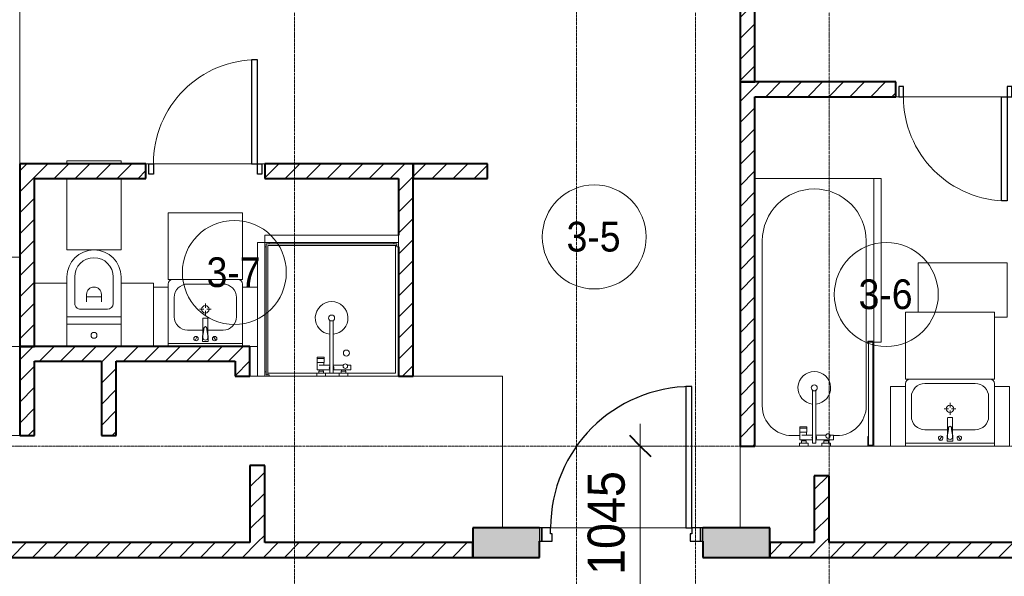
# Model space of a CAD drawing. Header units: millimetres. Extents: x 110168 to 197584, y 7718 to 235556.
# Tile 21 of 42: x 120500 to 127130, y 25423 to 29169. Entities that reach past the tile are written whole.
import ezdxf

# ---------------------------------------------------------------- set-up
doc = ezdxf.new("R2010")
doc.units = ezdxf.units.MM
doc.linetypes.add('ADSK_Линия сетки', pattern=[25, 20, -2.5, 0, -2.5])
doc.linetypes.add('Линия сетки', pattern=[25, 20, -2.5, 0, -2.5])
for name, color, linetype, lineweight in [('Двери', 7, 'Continuous', 18), ('Каркас_Импост', 7, 'Continuous', 30), ('Марки помещений', 7, 'Continuous', 20), ('Мебель', 7, 'Continuous', 18), ('Монтажный зазор', 7, 'Continuous', 30), ('Оси', 7, 'Continuous', 9), ('Панель', 7, 'Continuous', 30), ('Перекрытия', 7, 'Continuous', 18), ('Размеры', 7, 'Continuous', 9), ('Размеры-100', 7, 'Continuous', 9), ('Сантехнические приборы', 7, 'Continuous', 18), ('Стены', 7, 'Continuous', 18), ('Стены разрез', 7, 'Continuous', 40)]:
    doc.layers.add(name, color=color, linetype=linetype, lineweight=lineweight)
doc.styles.add('Arial', font='arial.ttf', dxfattribs={"width": 0.9, "height": 250})
doc.styles.add('Arial_3', font='arial.ttf', dxfattribs={"width": 0.9, "height": 200})
doc.dimstyles.new('Основной_2_5_мм', dxfattribs={"dimscale": 304.8, "dimtxt": 255.06485, "dimasz": 0.463911, "dimexe": 0.492126, "dimexo": 0.492126, "dimgap": 0.098425, "dimtad": 1, "dimdec": 0, "dimdsep": 46, "dimtxsty": 'Arial', "dimblk1": 'OBLIQUE', "dimblk2": 'OBLIQUE', "dimsah": 1, "dimcen": 0.09, "dimdle": 0.492126, "dimazin": 2, "dimtfac": 1, "dimtdec": 4, "dimtix": 1, "dimtmove": 0, "dimatfit": 3, "dimfxl": 1, "dimtvp": 1, "dimtolj": 1, "dimtzin": 0, "dimlwd": 20, "dimlwe": 20, "dimarcsym": 2})
pattern_1 = [(45, (0, 0), (-70.71068, 70.71068), [])]

# ---------------------------------------------------------------- blocks, each defined once
blk = doc.blocks.new('MR_Душевой поддон - Санузел с душем_900х900-V11-МКСС_К4_L26_87_900_')
at = {"layer": 'Сантехнические приборы', "color": 253, "true_color": 0xaaaaaa}
for p, q in [((-100, 870), (-90, 870)), ((-90, 870), (-90, 890)), ((-90, 890), (-70, 890)), ((790, 890), (-90, 890)), ((-90, 890), (-90, 10)), ((-80, 10), (-80, 880)), ((-80, 880), (790, 880)), ((-70, 890), (-70, 900)), ((770, 900), (770, 890)), ((770, 890), (790, 890)), ((780, 880), (780, 20)), ((790, 890), (790, 870)), ((790, 880), (790, 890)), ((790, 870), (800, 870)), ((800, 870), (800, 900)), ((338.7, 20), (338.7, 375.1)), ((361.3, 375.1), (361.3, 20)), ((251.9, 129.1), (298.9, 129.1)), ((251.9, 120), (251.9, 129.1)), ((251.9, 120), (298.9, 120)), ((251.9, 92.5), (251.9, 120)), ((298.9, 120), (251.9, 120)), ((298.9, 92.5), (251.9, 92.5)), ((253.8, 92.5), (296.6, 92.5)), ((253.8, 42), (253.8, 92.5)), ((266.7, 73.7), (338.7, 73.7)), ((296.6, 92.5), (296.6, 73.7)), ((298.9, 129.1), (298.9, 120)), ((298.9, 120), (298.9, 92.5)), ((361.3, 73.7), (428.7, 73.7)), ((455.7, 73.7), (479.1, 73.7)), ((479.1, 73.7), (479.1, 42)), ((-90, 30), (-100, 30)), ((-90, 10), (-90, 30)), ((-70, 10), (-90, 10)), ((-90, 10), (-80, 10)), ((250.2, 20), (-80, 20)), ((-70, 0), (-70, 10)), ((250.2, 0), (-70, 0)), ((250.2, 20), (310, 20)), ((250.2, 0), (250.2, 20)), ((266.7, 42), (253.8, 42)), ((264, 34), (296, 34)), ((264, 20), (264, 34)), ((296, 20), (264, 20)), ((338.7, 42), (266.7, 42)), ((266.7, 42), (293.6, 42)), ((266.7, 34), (266.7, 42)), ((293.6, 34), (266.7, 34)), ((293.6, 42), (293.6, 34)), ((296, 34), (296, 20)), ((338.7, 20), (310, 20)), ((310, 20), (310, 0)), ((400, 0), (310, 0)), ((361.3, 20), (338.7, 20)), ((479.1, 42), (361.3, 42)), ((400, 20), (361.3, 20)), ((400, 0), (400, 20)), ((400, 20), (459.8, 20)), ((414, 20), (414, 34)), ((414, 34), (446, 34)), ((446, 20), (414, 20)), ((416.4, 34), (416.4, 42)), ((416.4, 42), (443.3, 42)), ((443.3, 34), (416.4, 34)), ((443.3, 42), (443.3, 34)), ((446, 34), (446, 20)), ((780, 20), (459.8, 20)), ((459.8, 20), (459.8, 0)), ((800, 0), (459.8, 0)), ((-100, 0), (-70, 0)), ((310, 0), (250.2, 0)), ((459.8, 0), (400, 0))]:
    blk.add_line(p, q, dxfattribs=at)
for centre, radius, start, end in [((350, 391.5), 110, 275.91598, 264.08402), ((350, 391.5), 20, 0, 180), ((350, 391.5), 20, 180, 0), ((350, 391.5), 20, 235.4667, 304.5333), ((450, 155.2), 20.9, 360, 180), ((450, 155.2), 20.9, 180, 360), ((350, 56.1), 15.5, 137.00933, 222.99067), ((350, 56.1), 15.5, 317.00933, 42.99067), ((442.2, 67.2), 15, 0, 180), ((442.2, 67.2), 15, 154.04828, 25.95172), ((442.2, 67.2), 15, 180, 0)]:
    blk.add_arc(centre, radius, start, end, dxfattribs=at)
blk = doc.blocks.new('MR_Зона обслуживания - MR_Зона обслуживания-2638751-МКСС_К4_L26_87_900_')
at = {"layer": 'Мебель', "lineweight": 9}
for p, q in [((450, 50), (-450, 50)), ((-450, 50), (-450, 0)), ((-450, 0), (450, 0)), ((450, 0), (450, 50))]:
    blk.add_line(p, q, dxfattribs=at)
blk = doc.blocks.new('MR_Унитаз напольный - Санузел с ванной-V12-МКСС_К4_L26_87_900_')
at = {"layer": 'Сантехнические приборы', "color": 253, "true_color": 0xaaaaaa}
for p, q in [((-182.5, 200), (-182.5, 50)), ((182.5, 50), (182.5, 200)), ((-182.5, 50), (182.5, 50)), ((182.5, 50), (-182.5, 50)), ((-182.5, 50), (-182.5, 0)), ((-182.5, 0), (182.5, 0)), ((182.5, 0), (182.5, 50)), ((182.5, 0), (-182.5, 0)), ((-182.5, 0), (-182.5, -267.5)), ((-90, -50), (90, -50)), ((182.5, -267.5), (182.5, 0)), ((-130, -267.5), (-130, -90)), ((-50, -150), (-50, -100)), ((50, -100), (50, -150)), ((130, -90), (130, -267.5)), ((-50, -135), (50, -135))]:
    blk.add_line(p, q, dxfattribs=at)
for centre, radius, start, end in [((0, 125), 20, 0, 180), ((0, 125), 20, 180, 0), ((-90, -90), 40, 90, 180), ((90, -90), 40, 360, 90), ((0, -150), 50, 180, 0), ((0, -267.5), 182.5, 180, 360), ((0, -267.5), 130, 180, 0)]:
    blk.add_arc(centre, radius, start, end, dxfattribs=at)
blk = doc.blocks.new('MR_Зона обслуживания - MR_Зона обслуживания-V13-МКСС_К4_L26_87_900_')
at = {"layer": 'Мебель', "lineweight": 9}
for p, q in [((182.5, 0), (-182.5, 0)), ((-182.5, 0), (-182.5, -480)), ((182.5, -480), (182.5, 0)), ((-182.5, -580), (-182.5, -600)), ((182.5, -600), (182.5, -580)), ((-182.5, -600), (182.5, -600))]:
    blk.add_line(p, q, dxfattribs=at)
blk = doc.blocks.new('MR_Зона обслуживания - MR_Зона обслуживания-V14-МКСС_К4_L26_87_900_')
at = {"layer": 'Мебель', "lineweight": 9}
blk.add_line((-108.75, -425), (108.75, -425), dxfattribs=at)
blk = doc.blocks.new('MR_Зона обслуживания - MR_Зона обслуживания-V15-МКСС_К4_L26_87_900_')
at = {"layer": 'Мебель', "lineweight": 9}
for p, q in [((-108.75, -400), (-108.75, -425)), ((-108.75, -425), (108.75, -425))]:
    blk.add_line(p, q, dxfattribs=at)
blk = doc.blocks.new('MR_Тумба-Умывальник с зеркалом - Тумба-умывальник_500-V16-МКСС_К4_L26_87_900_')
at = {"layer": 'Сантехнические приборы', "color": 253, "true_color": 0xaaaaaa}
for p, q in [((-250, 400), (-250, 420)), ((-120, 420), (120, 420)), ((250, 420), (250, 400)), ((-210, 200), (-210, 330)), ((0, 290), (0, 260)), ((210, 330), (210, 200)), ((-10, 250), (-40, 250)), ((0, 210), (0, 240)), ((40, 250), (10, 250)), ((-17, 73.1), (-17, 187.9)), ((-14, 190.9), (14, 190.9)), ((17, 187.9), (17, 73.1)), ((-17, 110), (-120, 110)), ((-69.7, 39.8), (-55.6, 66.3)), ((-20, 73.1), (-17, 73.1)), ((-20, 33.1), (-20, 73.1)), ((-17, 60), (-17, 73.1)), ((120, 110), (17, 110)), ((17, 73.1), (17, 60)), ((17, 73.1), (20, 73.1)), ((20, 73.1), (20, 33.1)), ((69.7, 39.8), (55.6, 66.3)), ((-250, 20), (250, 20)), ((20, 33.1), (-20, 33.1))]:
    blk.add_line(p, q, dxfattribs=at)
for centre, radius, start, end in [((-220, 420), 30, 90, 180), ((-120, 330), 90, 90, 180), ((120, 330), 90, 0, 90), ((220, 420), 30, 0, 90), ((0, 250), 25, 360, 180), ((-120, 200), 90, 180, 270), ((0, 250), 25, 180, 360), ((120, 200), 90, 270, 0), ((-14, 187.9), 3, 90, 180), ((-14, 187.9), 3, 105, 165), ((0, 124.1), 9.19, 0, 180), ((14, 187.9), 3, 0, 90), ((14, 187.9), 3, 15, 75), ((-62.7, 53.1), 15, 0, 180), ((-217.6, 129.9), 208.5, 344.18231, 358.4054), ((217.6, 129.9), 208.5, 181.5946, 195.81769), ((62.7, 53.1), 15, 0, 180), ((-62.7, 53.1), 15, 180, 0), ((0, 60), 17, 180, 0), ((62.7, 53.1), 15, 180, 0)]:
    blk.add_arc(centre, radius, start, end, dxfattribs=at)
blk = doc.blocks.new('MR_Зона обслуживания - MR_Зона обслуживания-2638754-МКСС_К4_L26_87_900_')
at = {"layer": 'Мебель', "lineweight": 9}
for p, q in [((250, 450), (-250, 450)), ((-250, 450), (-250, 0)), ((250, 0), (250, 450)), ((-250, 0), (250, 0))]:
    blk.add_line(p, q, dxfattribs=at)
blk = doc.blocks.new('MR_Зона обслуживания - MR_Зона обслуживания-V17-МКСС_К4_L26_87_900_')
at = {"layer": 'Мебель', "lineweight": 9}
for p, q in [((50, 400), (-50, 400)), ((-50, 400), (-50, 0)), ((0, 0), (50, 0))]:
    blk.add_line(p, q, dxfattribs=at)
blk = doc.blocks.new('MR_Зона обслуживания - MR_Зона обслуживания-V2-МКСС_К4_L26_87_900_')
at = {"layer": 'Мебель', "lineweight": 9}
for p, q in [((50, 400), (-50, 400)), ((-50, 400), (-50, 0)), ((50, 0), (50, 400))]:
    blk.add_line(p, q, dxfattribs=at)
blk = doc.blocks.new('MR_Мойка - Кухонная мойка-V18-МКСС_К4_L26_87_900_')
at = {"layer": 'Сантехнические приборы', "color": 253, "true_color": 0xaaaaaa}
for p, q in [((-300, -50), (-300, 550)), ((-300, 550), (300, 550)), ((-300, -50), (-300, 550)), ((-30, 490), (210, 490)), ((-60, 100), (-60, 460)), ((240, 460), (240, 100)), ((-240, 100), (-240, 360)), ((-210, 390), (-104, 390)), ((-74, 360), (-74, 100)), ((-104, 70), (-210, 70)), ((-69.8, 48.2), (11.4, 129.4)), ((35.5, 105.4), (-45.7, 24.2)), ((210, 70), (0.1, 70)), ((15.7, 129.4), (35.5, 109.6)), ((-136.7, 6.7), (-122.6, 33.3)), ((-79, 39), (-69.8, 48.2)), ((-45.7, 24.2), (-55, 14.9)), ((2.7, 6.7), (-11.4, 33.3)), ((300, -50), (-300, -50))]:
    blk.add_line(p, q, dxfattribs=at)
for centre, radius, start, end in [((-30, 460), 30, 90, 180), ((210, 460), 30, 0, 90), ((-210, 360), 30, 90, 180), ((-104, 360), 30, 0, 90), ((-157, 130), 20, 0, 180), ((10, 170), 20, 0, 180), ((10, 170), 20, 180, 0), ((-210, 100), 30, 180, 270), ((-157, 130), 20, 180, 0), ((-104, 100), 30, 270, 0), ((-171.5, 230.2), 208.5, 299.18231, 313.4054), ((-30, 100), 30, 180, 241.44894), ((-21.7, 72.3), 9.19, 315, 135), ((13.5, 127.3), 3, 45, 135), ((13.5, 127.3), 3, 45, 135), ((33.3, 107.5), 3, 315, 45), ((33.3, 107.5), 3, 315, 45), ((210, 100), 30, 270, 0), ((-129.7, 20), 15, 0, 180), ((-129.7, 20), 15, 180, 0), ((-67, 26.9), 17, 135, 315), ((136.3, -77.5), 208.5, 136.5946, 150.81769), ((-4.3, 20), 15, 0, 180), ((-4.3, 20), 15, 180, 0)]:
    blk.add_arc(centre, radius, start, end, dxfattribs=at)
blk = doc.blocks.new('MR_Зона обслуживания - MR_Зона обслуживания-V19-МКСС_К4_L26_87_900_')
at = {"layer": 'Мебель', "lineweight": 9}
for p, q in [((300, 600), (-300, 600)), ((-300, 600), (-300, 0)), ((-300, 0), (300, 0))]:
    blk.add_line(p, q, dxfattribs=at)
blk = doc.blocks.new('A_DOR_Door - Вн_3_Одинарная_800x2100-3073095-МКСС_К4_L26_87_900_')
at = {"layer": 'Двери', "color": 253, "lineweight": 30, "true_color": 0xaaaaaa}
for p, q in [((-380, 20), (-350, 20)), ((-380, -50), (-380, 20)), ((-350, 20), (-350, -50)), ((350, -50), (350, 20)), ((350, 20), (380, 20)), ((380, 20), (380, -50)), ((-350, -50), (-380, -50)), ((-350, -50), (-350, -750)), ((-310, -50), (-350, -50)), ((-350, -50), (-350, -750)), ((-310, -750), (-310, -50)), ((380, -50), (350, -50)), ((-350, -750), (-310, -750))]:
    blk.add_line(p, q, dxfattribs=at)
at = {"layer": 'Двери', "color": 254, "lineweight": 9, "true_color": 0xd4d4d4}
blk.add_arc((-350, -50), 700, 270, 0, dxfattribs=at)
blk = doc.blocks.new('MR_Ванна - Санузел с ванной_1800x800-V21-МКСС_К4_L26_87_900_')
at = {"layer": 'Сантехнические приборы', "color": 253, "true_color": 0xaaaaaa}
for p, q in [((-900, 0), (-900, 800)), ((210, 800.1), (195, 800.1)), ((195, 800.1), (195, 760)), ((210, 795.1), (210, 800.1)), ((210, 800), (885, 800)), ((900, 800), (885, 800)), ((885, 800), (885, 795.1)), ((900, 760), (900, 800)), ((630, 750), (-480, 750)), ((195, 760), (210, 760)), ((200, 765), (200, 795.1)), ((200, 795.1), (210, 795.1)), ((200, 795.1), (200, 765)), ((895, 795.1), (200, 795.1)), ((210, 765), (200, 765)), ((200, 765), (895, 765)), ((210, 760), (210, 765)), ((895, 765), (835, 765)), ((835, 765), (835, 760)), ((835, 760), (900, 760)), ((885, 795.1), (895, 795.1)), ((895, 795.1), (895, 765)), ((895, 765), (895, 795.1)), ((900, 760), (900, 509.8)), ((830, 529.1), (830, 550)), ((826.3, 529.1), (858, 529.1)), ((826.3, 505.7), (826.3, 529.1)), ((826.3, 411.3), (826.3, 478.7)), ((858, 529.1), (858, 411.3)), ((858, 493.3), (866, 493.3)), ((858, 466.4), (858, 493.3)), ((866, 466.4), (858, 466.4)), ((866, 496), (880, 496)), ((866, 464), (866, 496)), ((866, 493.3), (866, 466.4)), ((880, 509.8), (900, 509.8)), ((880, 450), (880, 509.8)), ((880, 496), (880, 464)), ((900, 509.8), (900, 450)), ((524.9, 411.3), (880, 411.3)), ((880, 464), (866, 464)), ((900, 450), (880, 450)), ((880, 411.3), (880, 388.7)), ((900, 450), (900, 360)), ((880, 388.7), (524.9, 388.7)), ((770.9, 301.9), (770.9, 348.9)), ((770.9, 348.9), (780, 348.9)), ((780, 301.9), (780, 348.9)), ((780, 348.9), (807.5, 348.9)), ((780, 348.9), (780, 301.9)), ((807.5, 348.9), (807.5, 301.9)), ((807.5, 303.8), (807.5, 346.6)), ((807.5, 346.6), (826.3, 346.6)), ((826.3, 316.7), (826.3, 388.7)), ((858, 388.7), (858, 316.7)), ((858, 316.7), (858, 343.6)), ((858, 343.6), (866, 343.6)), ((866, 314), (866, 346)), ((866, 346), (880, 346)), ((866, 343.6), (866, 316.7)), ((880, 300.2), (880, 360)), ((880, 360), (900, 360)), ((880, 346), (880, 314)), ((900, 360), (900, 300.2)), ((780, 301.9), (770.9, 301.9)), ((807.5, 301.9), (780, 301.9)), ((858, 303.8), (807.5, 303.8)), ((830, 250), (830, 303.8)), ((858, 316.7), (858, 303.8)), ((866, 316.7), (858, 316.7)), ((880, 314), (866, 314)), ((900, 300.2), (880, 300.2)), ((900, 300.2), (900, 0)), ((-480, 50), (630, 50))]:
    blk.add_line(p, q, dxfattribs=at)
for centre, radius, start, end in [((-480, 400), 350, 90, 270), ((630, 550), 200, 360, 90), ((508.5, 400), 110, 5.91598, 354.08402), ((832.8, 492.2), 15, 90, 270), ((832.8, 492.2), 15, 244.04828, 115.95172), ((832.8, 492.2), 15, 270, 90), ((508.5, 400), 20, 90, 270), ((508.5, 400), 20, 270, 90), ((508.5, 400), 20, 325.4667, 34.5333), ((843.9, 400), 15.5, 47.00933, 132.99067), ((843.9, 400), 15.5, 227.00933, 312.99067), ((630, 250), 200, 270, 360)]:
    blk.add_arc(centre, radius, start, end, dxfattribs=at)
blk = doc.blocks.new('MR_Зона обслуживания - MR_Зона обслуживания-V22-МКСС_К4_L26_87_900_')
at = {"layer": 'Мебель', "lineweight": 9}
for p, q in [((550, 50), (-550, 50)), ((-550, 50), (-550, 0)), ((-550, 0), (545.1, 0)), ((550, 0.1), (550, 50))]:
    blk.add_line(p, q, dxfattribs=at)
blk = doc.blocks.new('MR_Зона обслуживания - MR_Зона обслуживания-V23-МКСС_К4_L26_87_900_')
at = {"layer": 'Мебель', "lineweight": 9}
for p, q in [((182.5, 0), (-182.5, 0)), ((-182.5, 0), (-182.5, -600)), ((182.5, -86), (182.5, 0)), ((-182.5, -600), (150, -600))]:
    blk.add_line(p, q, dxfattribs=at)
blk = doc.blocks.new('MR_Тумба-Умывальник с зеркалом - Тумба-умывальник_600-V25-МКСС_К4_L26_87_900_')
at = {"layer": 'Сантехнические приборы', "color": 253, "true_color": 0xaaaaaa}
for p, q in [((300, 0), (-300, 0)), ((-300, -20), (300, -20)), ((-69.7, -39.8), (-55.6, -66.3)), ((20, -33.1), (-20, -33.1)), ((-20, -33.1), (-20, -73.1)), ((-17, -60), (-17, -73.1)), ((17, -73.1), (17, -60)), ((20, -73.1), (20, -33.1)), ((69.7, -39.8), (55.6, -66.3)), ((-17, -110), (-170, -110)), ((-20, -73.1), (-17, -73.1)), ((-17, -73.1), (-17, -187.9)), ((17, -187.9), (17, -73.1)), ((17, -73.1), (20, -73.1)), ((170, -110), (17, -110)), ((-14, -190.9), (14, -190.9)), ((-260, -200), (-260, -330)), ((-10, -250), (-40, -250)), ((0, -210), (0, -240)), ((0, -290), (0, -260)), ((40, -250), (10, -250)), ((260, -330), (260, -200)), ((-300, -400), (-300, -420)), ((-170, -420), (170, -420)), ((300, -420), (300, -400))]:
    blk.add_line(p, q, dxfattribs=at)
for centre, radius, start, end in [((-62.7, -53.1), 15, 360, 180), ((-62.7, -53.1), 15, 180, 360), ((0, -60), 17, 360, 180), ((62.7, -53.1), 15, 360, 180), ((62.7, -53.1), 15, 180, 360), ((-170, -200), 90, 90, 180), ((-217.6, -129.9), 208.5, 1.5946, 15.81769), ((0, -124.1), 9.19, 180, 360), ((217.6, -129.9), 208.5, 164.18231, 178.4054), ((170, -200), 90, 360, 90), ((-14, -187.9), 3, 180, 270), ((-14, -187.9), 3, 195, 255), ((14, -187.9), 3, 270, 0), ((14, -187.9), 3, 285, 345), ((0, -250), 25, 0, 180), ((0, -250), 25, 180, 0), ((-170, -330), 90, 180, 270), ((170, -330), 90, 270, 360), ((-270, -420), 30, 180, 270), ((270, -420), 30, 270, 360)]:
    blk.add_arc(centre, radius, start, end, dxfattribs=at)
blk = doc.blocks.new('MR_Зона обслуживания - MR_Зона обслуживания-2638731-МКСС_К4_L26_87_900_')
at = {"layer": 'Мебель', "lineweight": 9}
for p, q in [((300, 0), (-300, 0)), ((-300, 0), (-300, -450)), ((300, -450), (300, 0)), ((-300, -450), (300, -450))]:
    blk.add_line(p, q, dxfattribs=at)
blk = doc.blocks.new('MR_Зона обслуживания - MR_Зона обслуживания-V26-МКСС_К4_L26_87_900_')
at = {"layer": 'Мебель', "lineweight": 9}
for p, q in [((50, 0), (-50, 0)), ((-50, 0), (-50, -400)), ((50, -400), (50, 0)), ((-50, -400), (50, -400))]:
    blk.add_line(p, q, dxfattribs=at)
blk = doc.blocks.new('A_DOR_Door - Вн_3_Одинарная_800x2100-3073165-МКСС_К4_L26_87_900_')
at = {"layer": 'Двери', "color": 253, "lineweight": 30, "true_color": 0xaaaaaa}
for p, q in [((-350, 50), (-350, 750)), ((-350, 750), (-310, 750)), ((-350, 50), (-350, 750)), ((-310, 750), (-310, 50)), ((-380, 50), (-380, -20)), ((-350, 50), (-380, 50)), ((-310, 50), (-350, 50)), ((-350, -20), (-350, 50)), ((380, 50), (350, 50)), ((350, 50), (350, -20)), ((380, -20), (380, 50)), ((-380, -20), (-350, -20)), ((350, -20), (380, -20))]:
    blk.add_line(p, q, dxfattribs=at)
at = {"layer": 'Двери', "color": 254, "lineweight": 9, "true_color": 0xd4d4d4}
blk.add_arc((-350, 50), 700, 360, 90, dxfattribs=at)
blk = doc.blocks.new('101_Дверь_Однопольная - _НЧ_Мет_900х2100_Квартира_Л-3834804-МКСС_К4_L26_87_900_')
at = {"layer": 'Каркас_Импост', "color": 253, "true_color": 0xaaaaaa}
for p, q in [((-475, 100), (-535, 100)), ((-535, 100), (-535, 10)), ((-475, 60), (-475, 100)), ((535, 100), (475, 100)), ((475, 100), (475, 60)), ((535, 10), (535, 100)), ((-535, 10), (-465, 10)), ((-465, 60), (-475, 60)), ((-465, 10), (-465, 60)), ((475, 60), (465, 60)), ((465, 60), (465, 10)), ((465, 10), (535, 10))]:
    blk.add_line(p, q, dxfattribs=at)
at = {"layer": 'Монтажный зазор', "color": 253, "true_color": 0xaaaaaa}
for p, q in [((-535, 100), (-550, 100)), ((-550, 100), (-550, 10)), ((-535, 10), (-535, 100)), ((550, 100), (535, 100)), ((535, 100), (535, 10)), ((550, 10), (550, 100)), ((-550, 10), (-535, 10)), ((535, 10), (550, 10))]:
    blk.add_line(p, q, dxfattribs=at)
at = {"layer": 'Панель', "color": 253, "true_color": 0xaaaaaa}
for p, q in [((475, 1050), (435, 1050)), ((435, 1050), (435, 100)), ((475, 100), (475, 1050)), ((435, 100), (475, 100))]:
    blk.add_line(p, q, dxfattribs=at)
blk.add_arc((475, 100), 950, 90, 180, dxfattribs=at)
blk = doc.blocks.new('135_SLK_K4_AR_rvt-1-МКСС_К4_L26_87_900_')
at = {"layer": 'Стены разрез', "lineweight": 9, "true_color": 0xaaaaaa}
h = blk.add_hatch(dxfattribs=at)
h.set_pattern_fill('FP_1', color=253, style=0, pattern_type=2)
h.set_pattern_definition(pattern_1)
h.paths.add_polyline_path([(125450, 28750), (125450, 29350), (125350, 29350), (125350, 28750), (125377.1, 28750)])
h = blk.add_hatch(dxfattribs=at)
h.set_pattern_fill('FP_1', color=253, style=0, pattern_type=2)
h.set_pattern_definition(pattern_1)
h.paths.add_polyline_path([(125377.1, 26300), (125450, 26300), (125450, 28750), (125350, 28750), (125350, 26300)])
h = blk.add_hatch(dxfattribs=at)
h.set_pattern_fill('FP_1', color=253, style=0, pattern_type=2)
h.set_pattern_definition(pattern_1)
h.paths.add_polyline_path([(127300, 28650), (127300, 28750), (127200, 28750), (127200, 28650)])
h.paths.add_polyline_path([(126400, 28650), (126400, 28750), (125450, 28750), (125450, 28650), (126116.7, 28650)])
h = blk.add_hatch(dxfattribs=at)
h.set_pattern_fill('FP_1', color=253, style=0, pattern_type=2)
h.set_pattern_definition(pattern_1)
h.paths.add_polyline_path([(123050, 28100), (123150, 28100), (123150, 28200), (122150, 28200), (122150, 28100), (122418.7, 28100)])
h.paths.add_polyline_path([(121350, 28100), (121350, 28200), (120500, 28200), (120500, 28100), (120939.5, 28100)])
h = blk.add_hatch(dxfattribs=at)
h.set_pattern_fill('FP_1', color=253, style=0, pattern_type=2)
h.set_pattern_definition(pattern_1)
h.paths.add_polyline_path([(123650, 28100), (123650, 28200), (123150, 28200), (123150, 28100)])
h = blk.add_hatch(dxfattribs=at)
h.set_pattern_fill('FP_1', color=253, style=0, pattern_type=2)
h.set_pattern_definition(pattern_1)
h.paths.add_polyline_path([(120600, 26970), (120600, 28100), (120500, 28100), (120500, 26970), (120569.7, 26970)])
h = blk.add_hatch(dxfattribs=at)
h.set_pattern_fill('FP_1', color=253, style=0, pattern_type=2)
h.set_pattern_definition(pattern_1)
h.paths.add_polyline_path([(123150, 26770), (123150, 28100), (123050, 28100), (123050, 26770)])
h = blk.add_hatch(dxfattribs=at)
h.set_pattern_fill('FP_1', color=253, style=0, pattern_type=2)
h.set_pattern_definition(pattern_1)
h.paths.add_polyline_path([(122050, 26870), (122048.9, 26970), (120500, 26970), (120500, 26870), (122048.9, 26870)])
h = blk.add_hatch(dxfattribs=at)
h.set_pattern_fill('FP_1', color=253, style=0, pattern_type=2)
h.set_pattern_definition(pattern_1)
h.paths.add_polyline_path([(120600, 26370), (120600, 26870), (120500, 26870), (120500, 26370), (120569.7, 26370)])
h = blk.add_hatch(dxfattribs=at)
h.set_pattern_fill('FP_1', color=253, style=0, pattern_type=2)
h.set_pattern_definition(pattern_1)
h.paths.add_polyline_path([(121050, 26370), (121150, 26370), (121150, 26870), (121050, 26870), (121050, 26543.9)])
h = blk.add_hatch(dxfattribs=at)
h.set_pattern_fill('FP_1', color=253, style=0, pattern_type=2)
h.set_pattern_definition(pattern_1)
h.paths.add_polyline_path([(121950, 26770), (122050, 26770), (122048.9, 26870), (121950, 26870), (121950, 26842.9)])
h = blk.add_hatch(dxfattribs=at)
h.set_pattern_fill('FP_1', color=253, style=0, pattern_type=2)
h.set_pattern_definition(pattern_1)
h.paths.add_polyline_path([(122150, 25650), (122150, 26170), (122050, 26170), (122050, 25650)])
h = blk.add_hatch(dxfattribs=at)
h.set_pattern_fill('FP_1', color=253, style=0, pattern_type=2)
h.set_pattern_definition(pattern_1)
h.paths.add_polyline_path([(125950, 25650), (125950, 26100), (125850, 26100), (125850, 25650)])
at = {"layer": 'Стены разрез', "lineweight": 18, "true_color": 0xcbcbcb}
h = blk.add_hatch(color=9, dxfattribs=at)
h.paths.add_polyline_path([(125377.1, 25550), (125550, 25550), (125550, 25750), (125099.8, 25750), (125099.8, 25550)])
h.paths.add_polyline_path([(123550, 25550), (123999.8, 25550), (123999.8, 25750), (123550, 25750), (123550, 25660)])
at = {"layer": 'Стены разрез', "lineweight": 9, "true_color": 0xaaaaaa}
h = blk.add_hatch(dxfattribs=at)
h.set_pattern_fill('FP_1', color=253, style=0, pattern_type=2)
h.set_pattern_definition(pattern_1)
h.paths.add_polyline_path([(123550, 25550), (123550, 25650), (115750, 25650), (115750, 25550), (122418.7, 25550)])
h = blk.add_hatch(dxfattribs=at)
h.set_pattern_fill('FP_1', color=253, style=0, pattern_type=2)
h.set_pattern_definition(pattern_1)
h.paths.add_polyline_path([(130750, 25550), (130750, 25650), (129880, 25650), (129880, 25550), (130554.2, 25550)])
h.paths.add_polyline_path([(129780, 25550), (129780, 25650), (125550, 25650), (125550, 25550), (129075.1, 25550)])
at = {"layer": 'Перекрытия', "color": 253, "true_color": 0xaaaaaa}
for p, q in [((126420, 28650), (126400, 28650)), ((126400, 28650), (126420, 28650)), ((127110, 28650), (126450, 28650)), ((126450, 28650), (127110, 28650)), ((121370, 28200), (121350, 28200)), ((121350, 28200), (121370, 28200)), ((122060, 28200), (121400, 28200)), ((121400, 28200), (122060, 28200)), ((122150, 28200), (122130, 28200)), ((122130, 28200), (122150, 28200)), ((122050, 26770), (122100, 26770)), ((122180, 26770), (122500.2, 26770)), ((122560, 26770), (122650, 26770)), ((122709.8, 26770), (123050, 26770)), ((123150, 26770), (123750, 26770)), ((123750, 26770), (123750, 25750)), ((125350, 25750), (125350, 26300)), ((125450, 26300), (125750.2, 26300)), ((125810, 26300), (125900, 26300)), ((125959.8, 26300), (126210, 26300)), ((126250, 26300), (126364, 26300)), ((126464, 26300), (127064, 26300)), ((124074.8, 25750), (124984.8, 25750)), ((124984.8, 25750), (124074.8, 25750))]:
    blk.add_line(p, q, dxfattribs=at)
at = {"layer": 'Стены', "color": 253, "true_color": 0xaaaaaa}
blk.add_line((120500.4, 29250), (120500.4, 28200), dxfattribs=at)
at = {"layer": 'Стены разрез', "color": 253, "true_color": 0xaaaaaa}
for p, q in [((125450, 28750), (125450, 29350)), ((125350, 29250), (125350, 28750)), ((125450, 28750), (125350, 28750)), ((125350, 28750), (125350, 26300)), ((125350, 28750), (125450, 28750)), ((126400, 28750), (125450, 28750)), ((126400, 28650), (126400, 28750)), ((125450, 26300), (125450, 28650)), ((125450, 28650), (126400, 28650)), ((121350, 28200), (120500, 28200)), ((120500, 28200), (120500, 28100)), ((121350, 28100), (121350, 28200)), ((123150, 28200), (122150, 28200)), ((122150, 28200), (122150, 28100)), ((123150, 28100), (123150, 28200)), ((123650, 28200), (123150, 28200)), ((123150, 28200), (123150, 28100)), ((123650, 28100), (123650, 28200)), ((120500, 28100), (120500, 26970)), ((120600, 28100), (121350, 28100)), ((120600, 26970), (120600, 28100)), ((122150, 28100), (123050, 28100)), ((123050, 28100), (123050, 27720)), ((123150, 26770), (123150, 28100)), ((123150, 28100), (123650, 28100)), ((123050, 27640), (123050, 26770)), ((122050, 26970), (120500, 26970)), ((120500, 26970), (120500, 26870)), ((120500, 26970), (120600, 26970)), ((122050, 26870), (122050, 26970)), ((120500, 26870), (120500, 26370)), ((120600, 26870), (121050, 26870)), ((120600, 26370), (120600, 26870)), ((121050, 26870), (121050, 26370)), ((121150, 26870), (121950, 26870)), ((121150, 26370), (121150, 26870)), ((121950, 26870), (121950, 26770)), ((122050, 26770), (122050, 26870)), ((121950, 26770), (122050, 26770)), ((123050, 26770), (123150, 26770)), ((120500, 26370), (120600, 26370)), ((121050, 26370), (121150, 26370)), ((125350, 26300), (125450, 26300)), ((122050, 26170), (122050, 25650)), ((122150, 26170), (122050, 26170)), ((122150, 25650), (122150, 26170)), ((125850, 26100), (125850, 25650)), ((125950, 26100), (125850, 26100)), ((125950, 25650), (125950, 26100)), ((123999.8, 25750), (123550, 25750)), ((123550, 25750), (123550, 25550)), ((125550, 25750), (125099.8, 25750)), ((125550, 25550), (125550, 25750)), ((123999.8, 25550), (123999.8, 25660)), ((125099.8, 25660), (125099.8, 25550)), ((122050, 25650), (120200, 25650)), ((123550, 25650), (122150, 25650)), ((123550, 25550), (123550, 25650)), ((125850, 25650), (125550, 25650)), ((125550, 25650), (125550, 25550)), ((127210, 25650), (125950, 25650)), ((115750, 25550), (123550, 25550)), ((123550, 25550), (123999.8, 25550)), ((125099.8, 25550), (125550, 25550)), ((125550, 25550), (129780, 25550))]:
    blk.add_line(p, q, dxfattribs=at)
at = {"layer": 'Двери', "color": 253, "lineweight": 18, "true_color": 0xaaaaaa, "rotation": 180}
for name, p in [('A_DOR_Door - Вн_3_Одинарная_800x2100-3073095-МКСС_К4_L26_87_900_', (121750, 28150)), ('A_DOR_Door - Вн_3_Одинарная_800x2100-3073165-МКСС_К4_L26_87_900_', (126800, 28700))]:
    blk.add_blockref(name, p, dxfattribs=at)
at = {"layer": 'Двери', "color": 253, "lineweight": 18, "true_color": 0xaaaaaa}
blk.add_blockref('101_Дверь_Однопольная - _НЧ_Мет_900х2100_Квартира_Л-3834804-МКСС_К4_L26_87_900_', (124549.8, 25650), dxfattribs=at)
at = {"layer": 'Мебель', "color": 253, "lineweight": 18, "true_color": 0xaaaaaa}
for name, p, rotation in [('MR_Зона обслуживания - MR_Зона обслуживания-V13-МКСС_К4_L26_87_900_', (121000, 27620), 180), ('MR_Зона обслуживания - MR_Зона обслуживания-V22-МКСС_К4_L26_87_900_', (126250, 27550), 270.0000000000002), ('MR_Зона обслуживания - MR_Зона обслуживания-2638751-МКСС_К4_L26_87_900_', (122150, 27220), 90.00000000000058), ('MR_Зона обслуживания - MR_Зона обслуживания-V23-МКСС_К4_L26_87_900_', (127150, 27350), 270), ('MR_Зона обслуживания - MR_Зона обслуживания-V14-МКСС_К4_L26_87_900_', (120708.8, 26970), 180), ('MR_Зона обслуживания - MR_Зона обслуживания-V15-МКСС_К4_L26_87_900_', (121291.3, 26970), 180), ('MR_Зона обслуживания - MR_Зона обслуживания-2638731-МКСС_К4_L26_87_900_', (126764, 26750), 180), ('MR_Зона обслуживания - MR_Зона обслуживания-V26-МКСС_К4_L26_87_900_', (126414, 26300), 180), ('MR_Зона обслуживания - MR_Зона обслуживания-V26-МКСС_К4_L26_87_900_', (127114, 26300), 180)]:
    blk.add_blockref(name, p, dxfattribs=dict(at, rotation=rotation))
for name, p in [('MR_Зона обслуживания - MR_Зона обслуживания-2638754-МКСС_К4_L26_87_900_', (121750, 27420)), ('MR_Зона обслуживания - MR_Зона обслуживания-2638751-МКСС_К4_L26_87_900_', (122600, 27670)), ('MR_Зона обслуживания - MR_Зона обслуживания-V19-МКСС_К4_L26_87_900_', (120200, 26970)), ('MR_Зона обслуживания - MR_Зона обслуживания-V2-МКСС_К4_L26_87_900_', (121450, 26970)), ('MR_Зона обслуживания - MR_Зона обслуживания-V17-МКСС_К4_L26_87_900_', (122050, 26970))]:
    blk.add_blockref(name, p, dxfattribs=at)
at = {"layer": 'Сантехнические приборы', "color": 253, "lineweight": 18, "true_color": 0xaaaaaa}
for name, p, rotation in [('MR_Ванна - Санузел с ванной_1800x800-V21-МКСС_К4_L26_87_900_', (125450, 27200), 270.0000000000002), ('MR_Унитаз напольный - Санузел с ванной-V12-МКСС_К4_L26_87_900_', (121000, 27170), 180), ('MR_Тумба-Умывальник с зеркалом - Тумба-умывальник_600-V25-МКСС_К4_L26_87_900_', (126764, 26300), 180)]:
    blk.add_blockref(name, p, dxfattribs=dict(at, rotation=rotation))
for name, p in [('MR_Душевой поддон - Санузел с душем_900х900-V11-МКСС_К4_L26_87_900_', (122250, 26770)), ('MR_Тумба-Умывальник с зеркалом - Тумба-умывальник_500-V16-МКСС_К4_L26_87_900_', (121750, 26970)), ('MR_Мойка - Кухонная мойка-V18-МКСС_К4_L26_87_900_', (120200, 26420))]:
    blk.add_blockref(name, p, dxfattribs=at)
blk = doc.blocks.new('050_Марка_Помещение - Номер-620969-МКСС_К4_L26_87_900_')
at = {"layer": 'Марки помещений'}
blk.add_circle((0, 0), 3.5, dxfattribs=at)
blk = doc.blocks.new('DIMBLOCK19-МКСС_К4_L26_87_900_')
at = {"layer": 'Размеры-100', "lineweight": 20, "transparency": 16777216}
for p, q in [((124678.3, 26450), (124678.3, 25105)), ((124678.3, 26300), (124628.3, 26300)), ((124678.3, 26300), (124828.3, 26300)), ((124678.3, 25255), (124528.3, 25255)), ((124678.3, 25255), (126371.3, 25255))]:
    blk.add_line(p, q, dxfattribs=at)
at = {"layer": 'Размеры-100', "lineweight": 40, "transparency": 16777216}
for p, q in [((124678.3, 26300), (124607.6, 26370.7)), ((124678.3, 26300), (124749, 26229.3)), ((124678.3, 25255), (124607.6, 25325.7)), ((124678.3, 25255), (124749, 25184.3))]:
    blk.add_line(p, q, dxfattribs=at)
at = {"layer": 'Размеры-100', "color": 0, "lineweight": 20, "transparency": 16777216, "insert": (124323.7, 25432.2), "char_height": 250, "width": 828.765, "attachment_point": 1, "rotation": 90, "line_spacing_factor": 0.941778, "style": 'Arial'}
blk.add_mtext('1045', dxfattribs=at)
blk = doc.blocks.new('_Oblique')
at = {"color": 0, "linetype": 'ByBlock', "lineweight": -2}
blk.add_line((-0.5, -0.5), (0.5, 0.5), dxfattribs=at)

msp = doc.modelspace()

# ---------------------------------------------------------------- linework, layer by layer
at = {"layer": 'Оси', "linetype": 'Линия сетки'}
for p, q in [((122350, 12025.7), (122350, 33100)), ((124250, 13295.7), (124250, 33100)), ((125050, 12025.7), (125050, 33100)), ((125950, 12025.7), (125950, 33100))]:
    msp.add_line(p, q, dxfattribs=at)
at = {"layer": 'Оси', "linetype": 'ADSK_Линия сетки'}
msp.add_line((136730, 26300), (110985.5, 26300), dxfattribs=at)

# ---------------------------------------------------------------- block references
at = {"lineweight": 5}
msp.add_blockref('135_SLK_K4_AR_rvt-1-МКСС_К4_L26_87_900_', (0, 0), dxfattribs=at)
at = {"layer": 'Марки помещений', "xscale": 99.99999999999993, "yscale": 99.99999999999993, "zscale": 99.99999999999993}
for p in [(124368.7, 27707.1), (121945, 27468.1), (126335, 27319.7)]:
    msp.add_blockref('050_Марка_Помещение - Номер-620969-МКСС_К4_L26_87_900_', p, dxfattribs=at)

# ---------------------------------------------------------------- texts
at = {"layer": 'Марки помещений', "lineweight": 9, "char_height": 200, "width": 447.342, "attachment_point": 1, "style": 'Arial_3'}
for s, insert in [('3-5', (124182.2, 27808.9)), ('3-7', (121758.4, 27569.9)), ('3-6', (126148.5, 27421.5))]:
    msp.add_mtext(s, dxfattribs=dict(at, insert=insert))

# ---------------------------------------------------------------- dimensions: what is measured, and where the dimension line sits
at = {"layer": 'Размеры', "lineweight": 20}
dim = msp.add_linear_dim(base=(124678.3, 25255), p1=(124778.3, 26300), p2=(126521.3, 25255), angle=90, dimstyle='Основной_2_5_мм', override={"dimpost": '<>', "dimfxl": 2032.281335}, dxfattribs=at)
dim.commit()
dim.dimension.update_dxf_attribs({"geometry": 'DIMBLOCK19-МКСС_К4_L26_87_900_', "text_midpoint": (124520.6, 25777.5)})

doc.saveas('drawing.dxf')
